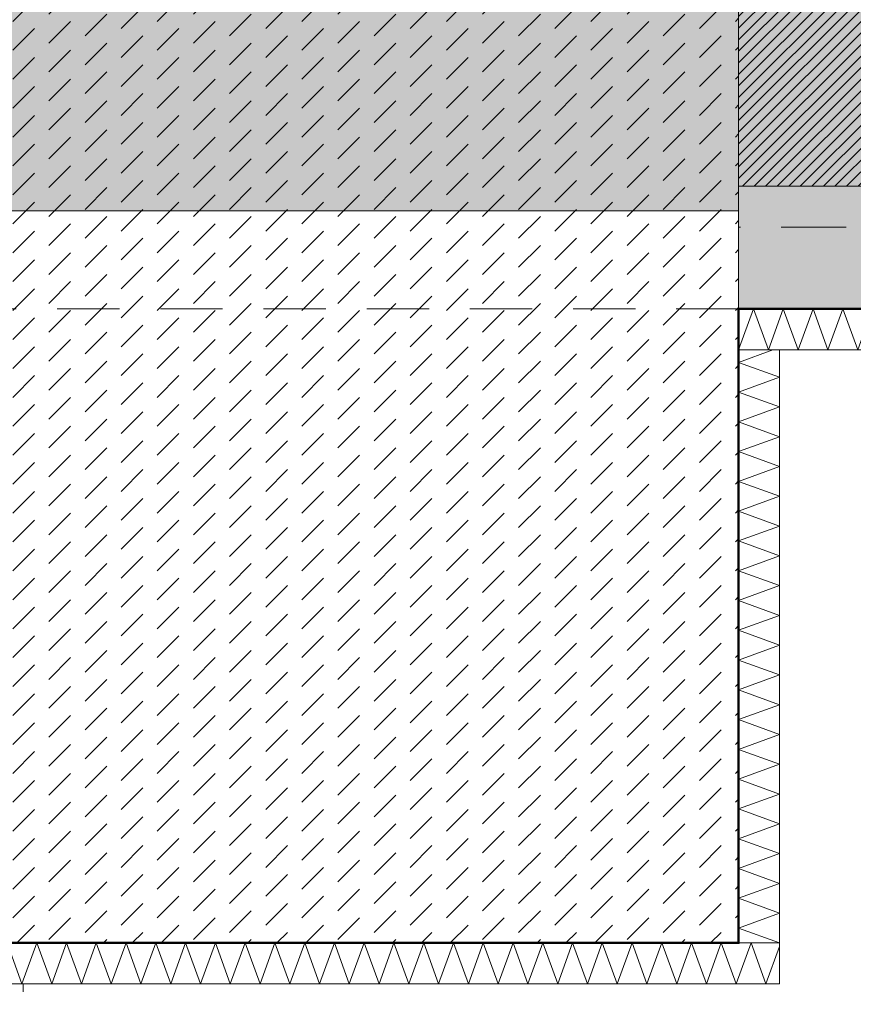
# Model space of a CAD drawing. Header units: metres. Extents: x -273 to 6, y -183 to 13.
# Tile 42 of 256: x -152.63 to -150.59, y -41.35 to -38.94. Entities that reach past the tile are written whole.
import ezdxf

# ---------------------------------------------------------------- set-up
doc = ezdxf.new("R2010")
doc.units = ezdxf.units.M
doc.header["$LTSCALE"] = 0.05
doc.header["$PDMODE"] = 1
doc.header["$PDSIZE"] = -2
doc.linetypes.add('ISO-02 Strichlinie', pattern=[3.81, 3.048, -0.762])
doc.linetypes.add('Linienart-53', pattern=[5.291531, 3.175, -1.058062, 0.352704, -0.705764])
doc.layers.get('0').update_dxf_attribs({"lineweight": 25})
for name, color, linetype, lineweight, true_color in [('00 -Bauelemente -Beton unbewehrt', 7, 'Continuous', 9, 0xf7e06e), ('00 -Bauelemente -Dämmung innen', 7, 'Continuous', 9, 0xff7fe6), ('30 -32 Gründung- 2 Flachgründungen u. Bodenplatten', 7, 'Continuous', 9, 0xff6633), ('30 -32 Gründung-4 Frostschürze', 7, 'Continuous', 9, 0x66aaff), ('70 -72 Beschriftung- 1 Beschriftung allgemein', 7, 'Continuous', 9, 0xff6633), ('70 -76 Bemaßung- 2 Allgemein', 7, 'Continuous', 5, 0x6666cc)]:
    doc.layers.add(name, color=color, linetype=linetype, lineweight=lineweight, true_color=true_color)
doc.layers.add('70 -71 Achsen- 1 Gebäudeachsen', color=7, linetype='Linienart-53', lineweight=18)
doc.layers.add('Keine', color=7, linetype='Continuous', lineweight=9)
doc.styles.add('Arial', font='arial.ttf')
doc.dimstyles.new('k+k_klein', dxfattribs={"dimtxt": 0.100689, "dimasz": 0.05302, "dimexe": 0.05, "dimexo": 0.15, "dimgap": 0.005, "dimtad": 1, "dimdec": 3, "dimtxsty": 'Arial', "dimblk": 'VW_SLASH-2', "dimblk1": 'VW_SLASH-2', "dimblk2": 'VW_SLASH-2', "dimcen": 0, "dimdle": 0.025, "dimadec": 3, "dimazin": 0, "dimtfac": 0.75, "dimtdec": 3, "dimtix": 1, "dimtmove": 0, "dimatfit": 0, "dimldrblk": 'VW_FILLEDARROW', "dimfxl": 0.1, "dimfxlon": 1, "dimfrac": 2, "dimtolj": 1, "dimarcsym": 0})

# ---------------------------------------------------------------- blocks, each defined once
blk = doc.blocks.new('_Achsen (3D)')
at = {"layer": '70 -71 Achsen- 1 Gebäudeachsen', "transparency": 33554687}
for p, q in [((-152.621, 3.8), (-152.621, -46.172)), ((-179.668, -39.447), (3.826, -39.447))]:
    blk.add_line(p, q, dxfattribs=at)
blk = doc.blocks.new('Gruppe-514')
at = {"color": 255, "linetype": 'Continuous', "lineweight": 5}
blk.add_wipeout([(-150.871, -39.747), (-146.771, -39.747), (-146.771, -39.647), (-150.871, -39.647)], dxfattribs=at).dxf.layer = '00 -Bauelemente -Dämmung innen'
blk = doc.blocks.new('Gruppe-515')
at = {"layer": '00 -Bauelemente -Dämmung innen', "color": 7, "transparency": 33554687, "flags": 128}
blk.add_lwpolyline([(-150.871, -39.747), (-150.8346, -39.647), (-150.7982, -39.747), (-150.7618, -39.647), (-150.7254, -39.747), (-150.689, -39.647), (-150.6526, -39.747), (-150.6162, -39.647), (-150.5798, -39.747), (-150.5434, -39.647), (-150.507, -39.747), (-150.4706, -39.647), (-150.4342, -39.747), (-150.3978, -39.647), (-150.3614, -39.747), (-150.325, -39.647), (-150.2886, -39.747), (-150.2523, -39.647), (-150.2159, -39.747), (-150.1795, -39.647), (-150.1431, -39.747), (-150.1067, -39.647), (-150.0703, -39.747), (-150.0339, -39.647), (-149.9975, -39.747), (-149.9611, -39.647), (-149.9247, -39.747), (-149.8883, -39.647), (-149.8519, -39.747), (-149.8155, -39.647), (-149.7791, -39.747), (-149.7427, -39.647), (-149.7063, -39.747), (-149.6699, -39.647), (-149.6335, -39.747), (-149.5971, -39.647), (-149.5607, -39.747), (-149.5243, -39.647), (-149.4879, -39.747), (-149.4515, -39.647), (-149.4151, -39.747), (-149.3787, -39.647), (-149.3423, -39.747), (-149.3059, -39.647), (-149.2695, -39.747), (-149.2331, -39.647), (-149.1967, -39.747), (-149.1603, -39.647), (-149.1239, -39.747), (-149.0875, -39.647), (-149.0511, -39.747), (-149.0148, -39.647), (-148.9784, -39.747), (-148.942, -39.647), (-148.9056, -39.747), (-148.8692, -39.647), (-148.8328, -39.747), (-148.7964, -39.647), (-148.76, -39.747), (-148.7236, -39.647), (-148.6872, -39.747), (-148.6508, -39.647), (-148.6144, -39.747), (-148.578, -39.647), (-148.5416, -39.747), (-148.5052, -39.647), (-148.4688, -39.747), (-148.4324, -39.647), (-148.396, -39.747), (-148.3596, -39.647), (-148.3232, -39.747), (-148.2868, -39.647), (-148.2504, -39.747), (-148.214, -39.647), (-148.1776, -39.747), (-148.1412, -39.647), (-148.1048, -39.747), (-148.0684, -39.647), (-148.032, -39.747), (-147.9956, -39.647), (-147.9592, -39.747), (-147.9228, -39.647), (-147.8864, -39.747), (-147.85, -39.647), (-147.8136, -39.747), (-147.7773, -39.647), (-147.7409, -39.747), (-147.7045, -39.647), (-147.6681, -39.747), (-147.6317, -39.647), (-147.5953, -39.747), (-147.5589, -39.647), (-147.5225, -39.747), (-147.4861, -39.647), (-147.4497, -39.747), (-147.4133, -39.647), (-147.3769, -39.747), (-147.3405, -39.647), (-147.3041, -39.747), (-147.2677, -39.647), (-147.2313, -39.747), (-147.1949, -39.647), (-147.1585, -39.747), (-147.1221, -39.647), (-147.0857, -39.747), (-147.0493, -39.647), (-147.0129, -39.747), (-146.9765, -39.647), (-146.9401, -39.747), (-146.9037, -39.647), (-146.8673, -39.747), (-146.8309, -39.647), (-146.7945, -39.747), (-146.771, -39.6824)], dxfattribs=at)
blk = doc.blocks.new('Gruppe-516')
at = {"layer": '00 -Bauelemente -Dämmung innen', "color": 7, "linetype": 'Continuous', "lineweight": 9, "transparency": 33554687}
blk.add_line((-150.871, -39.647), (-150.871, -39.747), dxfattribs=at)
blk = doc.blocks.new('Gruppe-517')
at = {"layer": '00 -Bauelemente -Dämmung innen', "color": 7, "linetype": 'Continuous', "lineweight": 9, "transparency": 33554687}
blk.add_line((-146.771, -39.747), (-146.771, -39.647), dxfattribs=at)
blk = doc.blocks.new('Gruppe-518')
at = {"color": 7, "transparency": 33554687}
for name in ['Gruppe-516', 'Gruppe-517']:
    blk.add_blockref(name, (0, 0), dxfattribs=at)
blk = doc.blocks.new('Gruppe-519')
at = {"layer": '00 -Bauelemente -Dämmung innen', "color": 7, "linetype": 'Continuous', "lineweight": 9, "transparency": 33554687}
blk.add_line((-146.771, -39.647), (-150.871, -39.647), dxfattribs=at)
blk = doc.blocks.new('Gruppe-520')
at = {"layer": '00 -Bauelemente -Dämmung innen', "color": 7, "linetype": 'Continuous', "lineweight": 9, "transparency": 33554687}
blk.add_line((-150.871, -39.747), (-146.771, -39.747), dxfattribs=at)
blk = doc.blocks.new('Gruppe-521')
at = {"color": 7, "transparency": 33554687}
for name in ['Gruppe-519', 'Gruppe-520']:
    blk.add_blockref(name, (0, 0), dxfattribs=at)
blk = doc.blocks.new('Gruppe-522')
at = {"layer": '00 -Bauelemente -Dämmung innen', "color": 7}
blk.add_blockref('Gruppe-514', (0, 0), dxfattribs=at)
at = {"color": 7, "transparency": 33554687}
for name in ['Gruppe-518', 'Gruppe-521']:
    blk.add_blockref(name, (0, 0), dxfattribs=at)
at = {"layer": '00 -Bauelemente -Dämmung innen', "color": 7, "transparency": 33554687}
blk.add_blockref('Gruppe-515', (0, 0), dxfattribs=at)
blk = doc.blocks.new('Gruppe-523')
at = {"layer": '00 -Bauelemente -Dämmung innen', "color": 7, "transparency": 33554687}
blk.add_blockref('Gruppe-522', (0, 0), dxfattribs=at)
at = {"layer": '00 -Bauelemente -Dämmung innen', "color": 0, "flags": 1}
for tag in ['prm0_value', 'prm1_value', 'prm2_value', 'prm3_value', 'prm4_value', 'prm5_value', 'prm6_value', 'IFC_UUID', 'instanceID', 'prm0_name', 'prm0_type', 'prm1_name', 'prm1_type', 'prm2_name', 'prm2_type', 'prm3_name', 'prm3_type', 'prm4_name', 'prm4_type', 'prm5_name', 'prm5_type', 'prm6_name', 'prm6_type']:
    blk.add_attdef(tag, (-150.871, -39.747), '', height=0.00018, dxfattribs=at)
blk = doc.blocks.new('Gruppe-1804')
at = {"color": 255, "linetype": 'Continuous', "lineweight": 5}
blk.add_wipeout([(-150.771, -41.197), (-150.771, -39.747), (-150.871, -39.747), (-150.871, -41.197)], dxfattribs=at).dxf.layer = '00 -Bauelemente -Dämmung innen'
blk = doc.blocks.new('Gruppe-1805')
at = {"layer": '00 -Bauelemente -Dämmung innen', "color": 7, "transparency": 33554687, "flags": 128}
blk.add_lwpolyline([(-150.771, -41.197), (-150.871, -41.1606), (-150.771, -41.1242), (-150.871, -41.0879), (-150.771, -41.0515), (-150.871, -41.0151), (-150.771, -40.9787), (-150.871, -40.9423), (-150.771, -40.9059), (-150.871, -40.8695), (-150.771, -40.8331), (-150.871, -40.7967), (-150.771, -40.7603), (-150.871, -40.7239), (-150.771, -40.6875), (-150.871, -40.6511), (-150.771, -40.6147), (-150.871, -40.5783), (-150.771, -40.5419), (-150.871, -40.5055), (-150.771, -40.4691), (-150.871, -40.4327), (-150.771, -40.3963), (-150.871, -40.3599), (-150.771, -40.3235), (-150.871, -40.2871), (-150.771, -40.2507), (-150.871, -40.2143), (-150.771, -40.1779), (-150.871, -40.1415), (-150.771, -40.1051), (-150.871, -40.0687), (-150.771, -40.0323), (-150.871, -39.9959), (-150.771, -39.9595), (-150.871, -39.9231), (-150.771, -39.8867), (-150.871, -39.8504), (-150.771, -39.814), (-150.871, -39.7776), (-150.7872, -39.747)], dxfattribs=at)
blk = doc.blocks.new('Gruppe-1806')
at = {"layer": '00 -Bauelemente -Dämmung innen', "color": 7, "linetype": 'Continuous', "lineweight": 9, "transparency": 33554687}
blk.add_line((-150.871, -41.197), (-150.771, -41.197), dxfattribs=at)
blk = doc.blocks.new('Gruppe-1807')
at = {"layer": '00 -Bauelemente -Dämmung innen', "color": 7, "linetype": 'Continuous', "lineweight": 9, "transparency": 33554687}
blk.add_line((-150.771, -39.747), (-150.871, -39.747), dxfattribs=at)
blk = doc.blocks.new('Gruppe-1808')
at = {"color": 7, "transparency": 33554687}
for name in ['Gruppe-1807', 'Gruppe-1806']:
    blk.add_blockref(name, (0, 0), dxfattribs=at)
blk = doc.blocks.new('Gruppe-1809')
at = {"layer": '00 -Bauelemente -Dämmung innen', "color": 7, "linetype": 'Continuous', "lineweight": 9, "transparency": 33554687}
blk.add_line((-150.871, -39.747), (-150.871, -41.197), dxfattribs=at)
blk = doc.blocks.new('Gruppe-1810')
at = {"layer": '00 -Bauelemente -Dämmung innen', "color": 7, "linetype": 'Continuous', "lineweight": 9, "transparency": 33554687}
blk.add_line((-150.771, -41.197), (-150.771, -39.747), dxfattribs=at)
blk = doc.blocks.new('Gruppe-1811')
at = {"color": 7, "transparency": 33554687}
for name in ['Gruppe-1809', 'Gruppe-1810']:
    blk.add_blockref(name, (0, 0), dxfattribs=at)
blk = doc.blocks.new('Gruppe-1812')
at = {"layer": '00 -Bauelemente -Dämmung innen', "color": 7}
blk.add_blockref('Gruppe-1804', (0, 0), dxfattribs=at)
at = {"color": 7, "transparency": 33554687}
for name in ['Gruppe-1808', 'Gruppe-1811']:
    blk.add_blockref(name, (0, 0), dxfattribs=at)
at = {"layer": '00 -Bauelemente -Dämmung innen', "color": 7, "transparency": 33554687}
blk.add_blockref('Gruppe-1805', (0, 0), dxfattribs=at)
blk = doc.blocks.new('Gruppe-1813')
at = {"layer": '00 -Bauelemente -Dämmung innen', "color": 7, "transparency": 33554687}
blk.add_blockref('Gruppe-1812', (0, 0), dxfattribs=at)
at = {"layer": '00 -Bauelemente -Dämmung innen', "color": 0, "flags": 1}
for tag in ['prm0_value', 'prm1_value', 'prm2_value', 'prm3_value', 'prm4_value', 'prm5_value', 'prm6_value', 'IFC_UUID', 'instanceID', 'prm0_name', 'prm0_type', 'prm1_name', 'prm1_type', 'prm2_name', 'prm2_type', 'prm3_name', 'prm3_type', 'prm4_name', 'prm4_type', 'prm5_name', 'prm5_type', 'prm6_name', 'prm6_type']:
    blk.add_attdef(tag, (-150.871, -41.197), '', height=0.00018, dxfattribs=at)
blk = doc.blocks.new('Gruppe-1814')
at = {"color": 255, "linetype": 'Continuous', "lineweight": 5}
blk.add_wipeout([(-154.371, -41.297), (-150.771, -41.297), (-150.771, -41.197), (-154.371, -41.197)], dxfattribs=at).dxf.layer = '00 -Bauelemente -Dämmung innen'
blk = doc.blocks.new('Gruppe-1815')
at = {"layer": '00 -Bauelemente -Dämmung innen', "color": 7, "transparency": 33554687, "flags": 128}
blk.add_lwpolyline([(-154.371, -41.297), (-154.3346, -41.197), (-154.2982, -41.297), (-154.2618, -41.197), (-154.2254, -41.297), (-154.189, -41.197), (-154.1526, -41.297), (-154.1162, -41.197), (-154.0798, -41.297), (-154.0434, -41.197), (-154.007, -41.297), (-153.9706, -41.197), (-153.9342, -41.297), (-153.8978, -41.197), (-153.8614, -41.297), (-153.825, -41.197), (-153.7886, -41.297), (-153.7523, -41.197), (-153.7159, -41.297), (-153.6795, -41.197), (-153.6431, -41.297), (-153.6067, -41.197), (-153.5703, -41.297), (-153.5339, -41.197), (-153.4975, -41.297), (-153.4611, -41.197), (-153.4247, -41.297), (-153.3883, -41.197), (-153.3519, -41.297), (-153.3155, -41.197), (-153.2791, -41.297), (-153.2427, -41.197), (-153.2063, -41.297), (-153.1699, -41.197), (-153.1335, -41.297), (-153.0971, -41.197), (-153.0607, -41.297), (-153.0243, -41.197), (-152.9879, -41.297), (-152.9515, -41.197), (-152.9151, -41.297), (-152.8787, -41.197), (-152.8423, -41.297), (-152.8059, -41.197), (-152.7695, -41.297), (-152.7331, -41.197), (-152.6967, -41.297), (-152.6603, -41.197), (-152.6239, -41.297), (-152.5875, -41.197), (-152.5511, -41.297), (-152.5148, -41.197), (-152.4784, -41.297), (-152.442, -41.197), (-152.4056, -41.297), (-152.3692, -41.197), (-152.3328, -41.297), (-152.2964, -41.197), (-152.26, -41.297), (-152.2236, -41.197), (-152.1872, -41.297), (-152.1508, -41.197), (-152.1144, -41.297), (-152.078, -41.197), (-152.0416, -41.297), (-152.0052, -41.197), (-151.9688, -41.297), (-151.9324, -41.197), (-151.896, -41.297), (-151.8596, -41.197), (-151.8232, -41.297), (-151.7868, -41.197), (-151.7504, -41.297), (-151.714, -41.197), (-151.6776, -41.297), (-151.6412, -41.197), (-151.6048, -41.297), (-151.5684, -41.197), (-151.532, -41.297), (-151.4956, -41.197), (-151.4592, -41.297), (-151.4228, -41.197), (-151.3864, -41.297), (-151.35, -41.197), (-151.3136, -41.297), (-151.2773, -41.197), (-151.2409, -41.297), (-151.2045, -41.197), (-151.1681, -41.297), (-151.1317, -41.197), (-151.0953, -41.297), (-151.0589, -41.197), (-151.0225, -41.297), (-150.9861, -41.197), (-150.9497, -41.297), (-150.9133, -41.197), (-150.8769, -41.297), (-150.8405, -41.197), (-150.8041, -41.297), (-150.771, -41.2061)], dxfattribs=at)
blk = doc.blocks.new('Gruppe-1816')
at = {"layer": '00 -Bauelemente -Dämmung innen', "color": 7, "linetype": 'Continuous', "lineweight": 9, "transparency": 33554687}
blk.add_line((-154.371, -41.197), (-154.371, -41.297), dxfattribs=at)
blk = doc.blocks.new('Gruppe-1817')
at = {"layer": '00 -Bauelemente -Dämmung innen', "color": 7, "linetype": 'Continuous', "lineweight": 9, "transparency": 33554687}
blk.add_line((-150.771, -41.297), (-150.771, -41.197), dxfattribs=at)
blk = doc.blocks.new('Gruppe-1818')
at = {"color": 7, "transparency": 33554687}
for name in ['Gruppe-1816', 'Gruppe-1817']:
    blk.add_blockref(name, (0, 0), dxfattribs=at)
blk = doc.blocks.new('Gruppe-1819')
at = {"layer": '00 -Bauelemente -Dämmung innen', "color": 7, "linetype": 'Continuous', "lineweight": 9, "transparency": 33554687}
blk.add_line((-150.771, -41.197), (-154.371, -41.197), dxfattribs=at)
blk = doc.blocks.new('Gruppe-1820')
at = {"layer": '00 -Bauelemente -Dämmung innen', "color": 7, "linetype": 'Continuous', "lineweight": 9, "transparency": 33554687}
blk.add_line((-154.371, -41.297), (-150.771, -41.297), dxfattribs=at)
blk = doc.blocks.new('Gruppe-1821')
at = {"color": 7, "transparency": 33554687}
for name in ['Gruppe-1819', 'Gruppe-1820']:
    blk.add_blockref(name, (0, 0), dxfattribs=at)
blk = doc.blocks.new('Gruppe-1822')
at = {"layer": '00 -Bauelemente -Dämmung innen', "color": 7}
blk.add_blockref('Gruppe-1814', (0, 0), dxfattribs=at)
at = {"color": 7, "transparency": 33554687}
for name in ['Gruppe-1818', 'Gruppe-1821']:
    blk.add_blockref(name, (0, 0), dxfattribs=at)
at = {"layer": '00 -Bauelemente -Dämmung innen', "color": 7, "transparency": 33554687}
blk.add_blockref('Gruppe-1815', (0, 0), dxfattribs=at)
blk = doc.blocks.new('Gruppe-1823')
at = {"layer": '00 -Bauelemente -Dämmung innen', "color": 7, "transparency": 33554687}
blk.add_blockref('Gruppe-1822', (0, 0), dxfattribs=at)
at = {"layer": '00 -Bauelemente -Dämmung innen', "color": 0, "flags": 1}
for tag in ['prm0_value', 'prm1_value', 'prm2_value', 'prm3_value', 'prm4_value', 'prm5_value', 'prm6_value', 'IFC_UUID', 'instanceID', 'prm0_name', 'prm0_type', 'prm1_name', 'prm1_type', 'prm2_name', 'prm2_type', 'prm3_name', 'prm3_type', 'prm4_name', 'prm4_type', 'prm5_name', 'prm5_type', 'prm6_name', 'prm6_type']:
    blk.add_attdef(tag, (-154.371, -41.297), '', height=0.00018, dxfattribs=at)
blk = doc.blocks.new('Gruppe-2106')
at = {"layer": '30 -32 Gründung- 2 Flachgründungen u. Bodenplatten', "flags": 128}
blk.add_lwpolyline([(-154.371, -37.697), (-150.871, -37.697), (-150.871, -41.197), (-154.371, -41.197)], close=True, dxfattribs=at)
blk = doc.blocks.new('_FU_2D LP5 (2D)')
at = {"color": 255}
blk.add_wipeout([(-154.37099996, -37.69704198), (-150.87099996, -37.69704198), (-150.87099996, -41.19704198), (-154.37099996, -41.19704198)], dxfattribs=at).dxf.layer = '00 -Bauelemente -Beton unbewehrt'
at = {"layer": '00 -Bauelemente -Beton unbewehrt', "linetype": 'Continuous', "lineweight": 9}
h = blk.add_hatch(dxfattribs=at)
h.set_pattern_fill('Unbew_ Beton1 1mm SRF', style=0, pattern_type=2)
h.set_pattern_definition([(45, (0, 0), (0.088388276, 0.017677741), [0.075, -0.05])])
h.paths.add_polyline_path([(-154.37099996, -37.69704198), (-150.87099996, -37.69704198), (-150.87099996, -41.19704198), (-154.37099996, -41.19704198)])
at = {"layer": '70 -72 Beschriftung- 1 Beschriftung allgemein', "linetype": 'Continuous', "lineweight": 0, "transparency": 33554493}
blk.add_hatch(color=54, dxfattribs=at).paths.add_polyline_path([(-154.37099996, -37.69704198), (-150.87099996, -37.69704198), (-150.87099996, -39.40704198), (-154.37099996, -39.40704198)])
at = {"layer": '00 -Bauelemente -Beton unbewehrt', "flags": 128}
blk.add_lwpolyline([(-154.37099996, -37.69704198), (-150.87099996, -37.69704198), (-150.87099996, -41.19704198), (-154.37099996, -41.19704198)], close=True, dxfattribs=at)
at = {"layer": '70 -72 Beschriftung- 1 Beschriftung allgemein', "flags": 128}
blk.add_lwpolyline([(-154.37099996, -37.69704198), (-150.87099996, -37.69704198), (-150.87099996, -39.40704198), (-154.37099996, -39.40704198)], close=True, dxfattribs=at)
at = {"layer": '00 -Bauelemente -Dämmung innen', "color": 7}
blk.add_blockref('Gruppe-523', (0, 0), dxfattribs=at)
blk.add_blockref('Gruppe-1813', (0, 0), dxfattribs=at)
blk.add_blockref('Gruppe-1823', (0, 0), dxfattribs=at)
at = {"layer": '30 -32 Gründung- 2 Flachgründungen u. Bodenplatten', "color": 7}
blk.add_blockref('Gruppe-2106', (0, 0), dxfattribs=at)
at = {"layer": '30 -32 Gründung-4 Frostschürze', "linetype": 'Continuous', "lineweight": 0, "transparency": 33554534}
blk.add_hatch(color=161, dxfattribs=at).paths.add_polyline_path([(-146.77099996, -39.64704198), (-150.87099996, -39.64704198), (-150.87099996, -39.34704198), (-146.77099996, -39.34704198)])
at = {"layer": 'Keine', "linetype": 'Continuous', "lineweight": 0, "transparency": 33554511}
blk.add_hatch(color=43, dxfattribs=at).paths.add_polyline_path([(-159.62099996, -12.44704198), (-159.62099996, -39.34704198), (-154.37099996, -39.34704198), (-154.37099996, -37.69704198), (-150.87099996, -37.69704198), (-150.87099996, -39.34704198), (-146.77099996, -39.34704198), (-146.77099996, -37.69704198), (-143.27099996, -37.69704198), (-143.27099996, -39.34704198), (-139.17099996, -39.34704198), (-139.17099996, -37.69704198), (-135.67099996, -37.69704198), (-135.67099996, -39.34704198), (-131.57099996, -39.34704198), (-131.57099996, -37.69704198), (-128.07099996, -37.69704198), (-128.07099996, -39.34704198), (-123.97099996, -39.34704198), (-123.97099996, -37.69704198), (-120.47099996, -37.69704198), (-120.47099996, -39.34704198), (-116.37099996, -39.34704198), (-116.37099996, -37.69704198), (-112.87099996, -37.69704198), (-112.87099996, -39.34704198), (-108.77099996, -39.34704198), (-108.77099996, -37.69704198), (-105.27099996, -37.69704198), (-105.27099996, -39.34704198), (-100.02099996, -39.34704198), (-100.02099996, -12.44704198)])
at = {"layer": 'Keine', "linetype": 'Continuous', "lineweight": 18, "transparency": 33554511}
h = blk.add_hatch(dxfattribs=at)
h.set_pattern_fill('Schraffur rosa', color=211, style=0, pattern_type=2)
h.set_pattern_definition([(45, (-163.679892, -17.715123), (0.0141421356, -0.0141421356), [])])
h.paths.add_polyline_path([(-159.62099996, -12.44704198), (-159.62099996, -39.34704198), (-154.37099996, -39.34704198), (-154.37099996, -37.69704198), (-150.87099996, -37.69704198), (-150.87099996, -39.34704198), (-146.77099996, -39.34704198), (-146.77099996, -37.69704198), (-143.27099996, -37.69704198), (-143.27099996, -39.34704198), (-139.17099996, -39.34704198), (-139.17099996, -37.69704198), (-135.67099996, -37.69704198), (-135.67099996, -39.34704198), (-131.57099996, -39.34704198), (-131.57099996, -37.69704198), (-128.07099996, -37.69704198), (-128.07099996, -39.34704198), (-123.97099996, -39.34704198), (-123.97099996, -37.69704198), (-120.47099996, -37.69704198), (-120.47099996, -39.34704198), (-116.37099996, -39.34704198), (-116.37099996, -37.69704198), (-112.87099996, -37.69704198), (-112.87099996, -39.34704198), (-108.77099996, -39.34704198), (-108.77099996, -37.69704198), (-105.27099996, -37.69704198), (-105.27099996, -39.34704198), (-100.02099996, -39.34704198), (-100.02099996, -12.44704198)])
at = {"layer": '30 -32 Gründung- 2 Flachgründungen u. Bodenplatten', "linetype": 'ISO-02 Strichlinie'}
blk.add_line((-150.87099996, -39.64704198), (-154.37099996, -39.64704198), dxfattribs=at)
at = {"layer": '30 -32 Gründung-4 Frostschürze', "flags": 128}
blk.add_lwpolyline([(-146.77099996, -39.64704198), (-150.87099996, -39.64704198), (-150.87099996, -39.34704198), (-146.77099996, -39.34704198)], close=True, dxfattribs=at)
at = {"layer": '70 -72 Beschriftung- 1 Beschriftung allgemein', "color": 103, "lineweight": 50, "true_color": 0x66cc7f, "flags": 128}
blk.add_lwpolyline([(-160.82099996, -40.04704198), (-159.62099996, -40.04704198), (-159.62099996, -39.64704198), (-154.37099996, -39.64704198), (-154.37099996, -41.19704198), (-150.87099996, -41.19704198), (-150.87099996, -39.64704198), (-146.77099996, -39.64704198), (-146.77099996, -41.19704198), (-143.27099996, -41.19704198), (-143.27099996, -39.64704198), (-139.17099996, -39.64704198), (-139.17099996, -41.19704198), (-135.67099996, -41.19704198), (-135.67099996, -39.64704198), (-131.57099996, -39.64704198)], dxfattribs=at)
at = {"layer": 'Keine', "flags": 128}
blk.add_lwpolyline([(-100.02099996, -12.44704198), (-159.62099996, -12.44704198), (-159.62099996, -39.34704198), (-154.37099996, -39.34704198), (-154.37099996, -37.69704198), (-150.87099996, -37.69704198), (-150.87099996, -39.34704198), (-146.77099996, -39.34704198), (-146.77099996, -37.69704198), (-143.27099996, -37.69704198), (-143.27099996, -39.34704198), (-139.17099996, -39.34704198), (-139.17099996, -37.69704198), (-135.67099996, -37.69704198), (-135.67099996, -39.34704198), (-131.57099996, -39.34704198)], dxfattribs=at)
blk.add_lwpolyline([(-100.02099996, -12.44704198), (-159.62099996, -12.44704198), (-159.62099996, -39.34704198), (-154.37099996, -39.34704198), (-154.37099996, -37.69704198), (-150.87099996, -37.69704198), (-150.87099996, -39.34704198), (-146.77099996, -39.34704198), (-146.77099996, -37.69704198), (-143.27099996, -37.69704198), (-143.27099996, -39.34704198), (-139.17099996, -39.34704198), (-139.17099996, -37.69704198), (-135.67099996, -37.69704198), (-135.67099996, -39.34704198), (-131.57099996, -39.34704198)], dxfattribs=at)
blk = doc.blocks.new('VW_SLASH-2')
at = {"color": 0, "linetype": 'ByBlock', "lineweight": -2, "transparency": 16777216}
blk.add_line((0.472, 0), (-1, 0), dxfattribs=at)
at = {"color": 0, "lineweight": 5, "transparency": 16777216, "flags": 128}
blk.add_lwpolyline([(0.5, 0.5), (-0.5, -0.5)], dxfattribs=at)
blk = doc.blocks.new('*D2893')
at = {"layer": '70 -76 Bemaßung- 2 Allgemein', "color": 0, "lineweight": -2}
for p, q in [((-150.871, -44.172), (-150.871, -44.322)), ((-150.924, -44.272), (-152.568, -44.272)), ((-152.621, -44.422), (-152.621, -44.322))]:
    blk.add_line(p, q, dxfattribs=at)
at = {"layer": 'Defpoints', "color": 0}
for p in [(-150.871, -39.347), (-152.621, -44.272), (-152.621, -44.272)]:
    blk.add_point(p, dxfattribs=at)
at = {"layer": '70 -76 Bemaßung- 2 Allgemein', "color": 0, "lineweight": -2, "xscale": 0.05302001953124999, "yscale": 0.05302001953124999, "zscale": 0.05302001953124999, "rotation": 180}
blk.add_blockref('VW_SLASH-2', (-152.621, -44.272), dxfattribs=at)
at = {"layer": '70 -76 Bemaßung- 2 Allgemein', "color": 0, "lineweight": -2, "xscale": 0.05302001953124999, "yscale": 0.05302001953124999, "zscale": 0.05302001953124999}
blk.add_blockref('VW_SLASH-2', (-150.871, -44.272), dxfattribs=at)
at = {"layer": '70 -76 Bemaßung- 2 Allgemein', "color": 0, "insert": (-151.746, -44.2066), "char_height": 0.10069, "attachment_point": 5, "style": 'Arial'}
blk.add_mtext('\\A1;1,75', dxfattribs=at)
blk = doc.blocks.new('VW_FILLEDARROW')
at = {"linetype": 'Continuous', "lineweight": 0, "transparency": 16777216}
blk.add_hatch(color=0, dxfattribs=at).paths.add_polyline_path([(-2.829, 0.758), (0, 0), (-2.829, -0.758)])
at = {"color": 0, "lineweight": 5, "transparency": 16777216, "flags": 128}
blk.add_lwpolyline([(-2.829, 0.758), (0, 0), (-2.829, -0.758)], close=True, dxfattribs=at)
blk = doc.blocks.new('*D2894')
at = {"layer": '70 -76 Bemaßung- 2 Allgemein', "color": 0, "lineweight": -2}
for p, q in [((-150.871, -44.172), (-150.871, -44.322)), ((-146.771, -44.172), (-146.771, -44.322)), ((-146.824, -44.272), (-150.818, -44.272))]:
    blk.add_line(p, q, dxfattribs=at)
at = {"layer": 'Defpoints', "color": 0}
for p in [(-150.871, -39.347), (-146.771, -39.347), (-150.871, -44.272)]:
    blk.add_point(p, dxfattribs=at)
at = {"layer": '70 -76 Bemaßung- 2 Allgemein', "color": 0, "lineweight": -2, "xscale": 0.05302001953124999, "yscale": 0.05302001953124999, "zscale": 0.05302001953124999, "rotation": 180}
blk.add_blockref('VW_SLASH-2', (-150.871, -44.272), dxfattribs=at)
at = {"layer": '70 -76 Bemaßung- 2 Allgemein', "color": 0, "lineweight": -2, "xscale": 0.05302001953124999, "yscale": 0.05302001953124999, "zscale": 0.05302001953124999}
blk.add_blockref('VW_SLASH-2', (-146.771, -44.272), dxfattribs=at)
at = {"layer": '70 -76 Bemaßung- 2 Allgemein', "color": 0, "insert": (-148.821, -44.2066), "char_height": 0.10069, "attachment_point": 5, "style": 'Arial'}
blk.add_mtext('\\A1;4,10', dxfattribs=at)
blk = doc.blocks.new('*D3075')
at = {"layer": '70 -76 Bemaßung- 2 Allgemein', "color": 0, "lineweight": -2}
for p, q in [((-154.371, -43.672), (-154.371, -43.822)), ((-152.621, -43.672), (-152.621, -43.822)), ((-152.674, -43.772), (-154.318, -43.772))]:
    blk.add_line(p, q, dxfattribs=at)
at = {"layer": 'Defpoints', "color": 0}
for p in [(-154.371, -41.197), (-152.621, -41.197), (-154.371, -43.772)]:
    blk.add_point(p, dxfattribs=at)
at = {"layer": '70 -76 Bemaßung- 2 Allgemein', "color": 0, "lineweight": -2, "xscale": 0.05302001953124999, "yscale": 0.05302001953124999, "zscale": 0.05302001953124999, "rotation": 180}
blk.add_blockref('VW_SLASH-2', (-154.371, -43.772), dxfattribs=at)
at = {"layer": '70 -76 Bemaßung- 2 Allgemein', "color": 0, "lineweight": -2, "xscale": 0.05302001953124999, "yscale": 0.05302001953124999, "zscale": 0.05302001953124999}
blk.add_blockref('VW_SLASH-2', (-152.621, -43.772), dxfattribs=at)
at = {"layer": '70 -76 Bemaßung- 2 Allgemein', "color": 0, "insert": (-153.496, -43.7066), "char_height": 0.10069, "attachment_point": 5, "style": 'Arial'}
blk.add_mtext('\\A1;1,75', dxfattribs=at)
blk = doc.blocks.new('*D3076')
at = {"layer": '70 -76 Bemaßung- 2 Allgemein', "color": 0, "lineweight": -2}
for p, q in [((-152.621, -43.672), (-152.621, -43.822)), ((-150.871, -43.672), (-150.871, -43.822)), ((-150.924, -43.772), (-152.568, -43.772))]:
    blk.add_line(p, q, dxfattribs=at)
at = {"layer": 'Defpoints', "color": 0}
for p in [(-152.621, -41.197), (-150.871, -41.197), (-152.621, -43.772)]:
    blk.add_point(p, dxfattribs=at)
at = {"layer": '70 -76 Bemaßung- 2 Allgemein', "color": 0, "lineweight": -2, "xscale": 0.05302001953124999, "yscale": 0.05302001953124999, "zscale": 0.05302001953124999, "rotation": 180}
blk.add_blockref('VW_SLASH-2', (-152.621, -43.772), dxfattribs=at)
at = {"layer": '70 -76 Bemaßung- 2 Allgemein', "color": 0, "lineweight": -2, "xscale": 0.05302001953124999, "yscale": 0.05302001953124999, "zscale": 0.05302001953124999}
blk.add_blockref('VW_SLASH-2', (-150.871, -43.772), dxfattribs=at)
at = {"layer": '70 -76 Bemaßung- 2 Allgemein', "color": 0, "insert": (-151.746, -43.7066), "char_height": 0.10069, "attachment_point": 5, "style": 'Arial'}
blk.add_mtext('\\A1;1,75', dxfattribs=at)
blk = doc.blocks.new('*D3077')
at = {"layer": '70 -76 Bemaßung- 2 Allgemein', "color": 0, "lineweight": -2}
for p, q in [((-150.871, -43.672), (-150.871, -43.822)), ((-150.771, -43.672), (-150.771, -43.822)), ((-150.924, -43.772), (-150.977, -43.772)), ((-150.771, -43.772), (-150.871, -43.772)), ((-150.718, -43.772), (-150.665, -43.772))]:
    blk.add_line(p, q, dxfattribs=at)
at = {"layer": 'Defpoints', "color": 0}
for p in [(-150.871, -41.197), (-150.771, -41.297), (-150.871, -43.772)]:
    blk.add_point(p, dxfattribs=at)
at = {"layer": '70 -76 Bemaßung- 2 Allgemein', "color": 0, "lineweight": -2, "xscale": 0.05302001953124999, "yscale": 0.05302001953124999, "zscale": 0.05302001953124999}
blk.add_blockref('VW_SLASH-2', (-150.871, -43.772), dxfattribs=at)
at = {"layer": '70 -76 Bemaßung- 2 Allgemein', "color": 0, "lineweight": -2, "xscale": 0.05302001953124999, "yscale": 0.05302001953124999, "zscale": 0.05302001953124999, "rotation": 180}
blk.add_blockref('VW_SLASH-2', (-150.771, -43.772), dxfattribs=at)
at = {"layer": '70 -76 Bemaßung- 2 Allgemein', "color": 0, "insert": (-150.821, -43.9837), "char_height": 0.10069, "attachment_point": 5, "style": 'Arial'}
blk.add_mtext('\\A1;10', dxfattribs=at)
blk = doc.blocks.new('*D3078')
at = {"layer": '70 -76 Bemaßung- 2 Allgemein', "color": 0, "lineweight": -2}
for p, q in [((-150.771, -43.672), (-150.771, -43.822)), ((-146.871, -43.672), (-146.871, -43.822)), ((-146.924, -43.772), (-150.718, -43.772))]:
    blk.add_line(p, q, dxfattribs=at)
at = {"layer": 'Defpoints', "color": 0}
for p in [(-150.771, -41.297), (-146.871, -41.297), (-150.771, -43.772)]:
    blk.add_point(p, dxfattribs=at)
at = {"layer": '70 -76 Bemaßung- 2 Allgemein', "color": 0, "lineweight": -2, "xscale": 0.05302001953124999, "yscale": 0.05302001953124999, "zscale": 0.05302001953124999, "rotation": 180}
blk.add_blockref('VW_SLASH-2', (-150.771, -43.772), dxfattribs=at)
at = {"layer": '70 -76 Bemaßung- 2 Allgemein', "color": 0, "lineweight": -2, "xscale": 0.05302001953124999, "yscale": 0.05302001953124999, "zscale": 0.05302001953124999}
blk.add_blockref('VW_SLASH-2', (-146.871, -43.772), dxfattribs=at)
at = {"layer": '70 -76 Bemaßung- 2 Allgemein', "color": 0, "insert": (-148.821, -43.7066), "char_height": 0.10069, "attachment_point": 5, "style": 'Arial'}
blk.add_mtext('\\A1;3,90', dxfattribs=at)
blk = doc.blocks.new('Gruppe-2787')
at = {"layer": '70 -76 Bemaßung- 2 Allgemein'}
for base, p1, p2, text, picture, middle in [((-152.62099996, -44.27204198), (-150.87099996, -39.34704198), (-152.62099996, -44.27204198), '1,75', '*D2893', (-151.74599996, -44.20657844)), ((-150.87099996, -44.27204198), (-146.77099996, -39.34704198), (-150.87099996, -39.34704198), '4,10', '*D2894', (-148.82099996, -44.20657844))]:
    dim = blk.add_linear_dim(base=base, p1=p1, p2=p2, text=text, dimstyle='k+k_klein', override={"dimtxt": 0.100689, "dimgap": 0.005, "dimdec": 8, "dimpost": '<>', "dimtxsty": 'Arial', "dimtmove": 2}, dxfattribs=at)
    dim.commit()
    dim.dimension.update_dxf_attribs({"geometry": picture, "text_midpoint": middle})
blk = doc.blocks.new('Gruppe-2791')
at = {"layer": '70 -76 Bemaßung- 2 Allgemein'}
for base, p1, p2, text, override, picture, middle in [((-154.37099996, -43.77204198), (-152.62099996, -41.19704198), (-154.37099996, -41.19704198), '1,75', {"dimtxt": 0.100689, "dimgap": 0.005, "dimdec": 8, "dimpost": '<>', "dimtxsty": 'Arial', "dimtmove": 2}, '*D3075', (-153.49599996, -43.70657844)), ((-152.62099996, -43.77204198), (-150.87099996, -41.19704198), (-152.62099996, -41.19704198), '1,75', {"dimtxt": 0.100689, "dimgap": 0.005, "dimdec": 8, "dimpost": '<>', "dimtxsty": 'Arial', "dimtmove": 2}, '*D3076', (-151.74599996, -43.70657844)), ((-150.87099996, -43.77204198), (-150.77099996, -41.29704198), (-150.87099996, -41.19704198), '10', {"dimtxt": 0.100689, "dimgap": 0.005, "dimdec": 8, "dimpost": '<>', "dimtxsty": 'Arial', "dimtix": 0, "dimtmove": 2}, '*D3077', (-150.82099996, -43.98374666)), ((-150.77099996, -43.77204198), (-146.87099996, -41.29704198), (-150.77099996, -41.29704198), '3,90', {"dimtxt": 0.100689, "dimgap": 0.005, "dimdec": 8, "dimpost": '<>', "dimtxsty": 'Arial', "dimtmove": 2}, '*D3078', (-148.82099996, -43.70657844))]:
    dim = blk.add_linear_dim(base=base, p1=p1, p2=p2, text=text, dimstyle='k+k_klein', override=override, dxfattribs=at)
    dim.commit()
    dim.dimension.update_dxf_attribs({"geometry": picture, "text_midpoint": middle})
blk = doc.blocks.new('_FU_2D Bemaßung_ Beschriftung (3D)')
at = {"layer": '70 -76 Bemaßung- 2 Allgemein'}
for name in ['Gruppe-2787', 'Gruppe-2791']:
    blk.add_blockref(name, (0, 0), dxfattribs=at)

msp = doc.modelspace()

# ---------------------------------------------------------------- block references
at = {"layer": 'Keine', "color": 1}
msp.add_blockref('_Achsen (3D)', (0, 0), dxfattribs=at)

# ---------------------------------------------------------------- next in the draw order: block references
msp.add_blockref('_FU_2D LP5 (2D)', (0, 0), dxfattribs=at)

# ---------------------------------------------------------------- next in the draw order: block references
msp.add_blockref('_FU_2D Bemaßung_ Beschriftung (3D)', (0, 0), dxfattribs=at)

doc.saveas('drawing.dxf')
